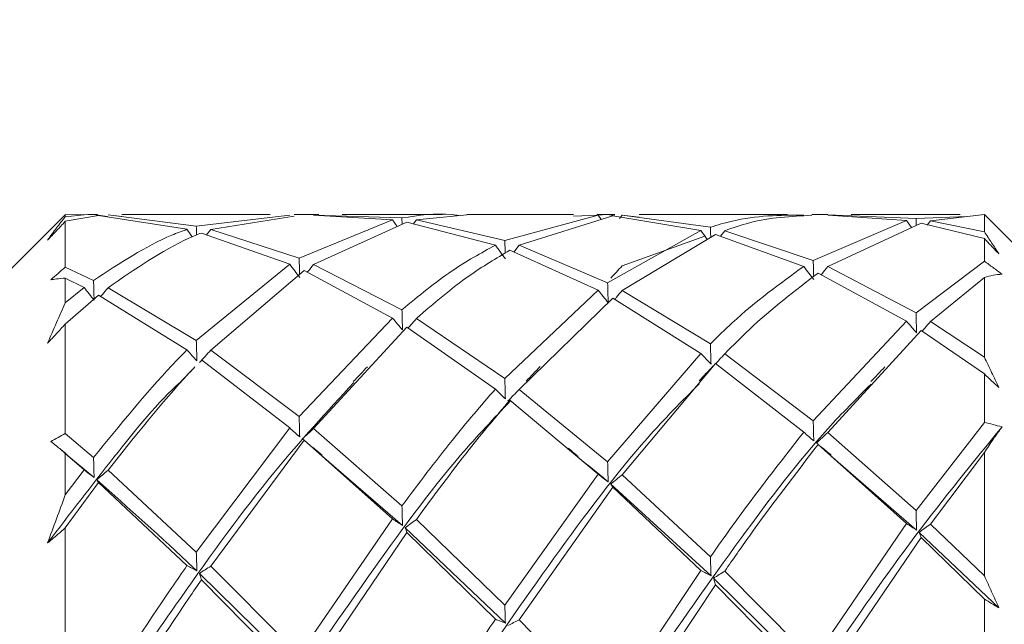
# Model space of a CAD drawing. Header units: millimetres. Extents: x 5 to 297, y 5 to 205.
# Tile 24 of 29: x 246 to 253, y 142 to 146. Entities that reach past the tile are written whole.
import ezdxf

# ---------------------------------------------------------------- set-up
doc = ezdxf.new("R2010")
doc.units = ezdxf.units.MM
doc.linetypes.add('HIDDEN', pattern=[1.905, 1.27, -0.635])
doc.layers.add('VM_VU04', color=7, linetype='HIDDEN')
doc.styles.add('SLDTEXTSTYLE0', font='TXT', dxfattribs={"width": 0.7})
doc.dimstyles.new('SLDDIMSTYLE0', dxfattribs={"dimtxt": 3.5, "dimasz": 3, "dimexe": 0, "dimexo": 0.0625, "dimgap": 0.875, "dimtad": 1, "dimlfac": 2, "dimrnd": 1e-09, "dimzin": 12, "dimdsep": 46, "dimtxsty": 'SLDTEXTSTYLE0', "dimsah": 1, "dimcen": 0.09, "dimadec": 0, "dimazin": 3, "dimtfac": 1, "dimtofl": 0, "dimtmove": 0, "dimatfit": 3, "dimfxl": 0, "dimfrac": 2, "dimtolj": 1, "dimtzin": 12, "dimarcsym": 0})

# ---------------------------------------------------------------- blocks, each defined once
blk = doc.blocks.new('_D_2')
at = {"layer": 'VM_VU04'}
for p, q in [((224.8158, 164.9376), (271.5158, 164.9376)), ((270.5158, 164.9376), (270.5158, 132.6876)), ((229.5873, 132.6876), (271.5158, 132.6876))]:
    blk.add_line(p, q, dxfattribs=at)
for points in [[(270.5158, 164.9376), (270.0158, 161.9376), (271.0158, 161.9376)], [(270.5158, 132.6876), (271.0158, 135.6876), (270.0158, 135.6876)]]:
    blk.add_solid(points, dxfattribs=at)
at = {"layer": 'VM_VU04', "insert": (266.0041, 143.7401, 2.1773), "char_height": 3.5, "attachment_point": 1, "rotation": 90, "style": 'SLDTEXTSTYLE0'}
blk.add_mtext('64.5', dxfattribs=at)
blk = doc.blocks.new('_D_3')
at = {"layer": 'VM_VU04'}
for p, q in [((224.8158, 164.9376), (277.5158, 164.9376)), ((276.5158, 164.9376), (276.5158, 126.0876)), ((228.8373, 126.0876), (277.5158, 126.0876))]:
    blk.add_line(p, q, dxfattribs=at)
for points in [[(276.5158, 164.9376), (276.0158, 161.9376), (277.0158, 161.9376)], [(276.5158, 126.0876), (277.0158, 129.0876), (276.0158, 129.0876)]]:
    blk.add_solid(points, dxfattribs=at)
at = {"layer": 'VM_VU04', "insert": (272.0041, 140.4401, 2.1773), "char_height": 3.5, "attachment_point": 1, "rotation": 90, "style": 'SLDTEXTSTYLE0'}
blk.add_mtext('77.7', dxfattribs=at)
blk = doc.blocks.new('_D_4')
at = {"layer": 'VM_VU04'}
for p, q in [((227.0658, 156.9376), (265.5158, 156.9376)), ((264.5158, 156.9376), (264.5158, 132.6876)), ((229.5873, 132.6876), (265.5158, 132.6876))]:
    blk.add_line(p, q, dxfattribs=at)
for points in [[(264.5158, 156.9376), (264.0158, 153.9376), (265.0158, 153.9376)], [(264.5158, 132.6876), (265.0158, 135.6876), (264.0158, 135.6876)]]:
    blk.add_solid(points, dxfattribs=at)
at = {"layer": 'VM_VU04', "insert": (260.0041, 139.7401, 2.1773), "char_height": 3.5, "attachment_point": 1, "rotation": 90, "style": 'SLDTEXTSTYLE0'}
blk.add_mtext('48.5', dxfattribs=at)

msp = doc.modelspace()

# ---------------------------------------------------------------- linework, layer by layer
at = {"color": 7, "linetype": 'Continuous', "lineweight": 15}
for p, q in [((246.3117, 144.6836), (245.8158, 144.1876)), ((246.3118, 144.6835), (246.3158, 144.6876)), ((246.3158, 144.6876), (246.3158, 144.6724)), ((246.4438, 144.685), (246.3158, 144.6876)), ((246.4438, 144.685), (246.3158, 144.6724)), ((246.3158, 144.6408), (246.5422, 144.6797)), ((246.3158, 144.6408), (246.3158, 144.3291)), ((246.407, 144.6858), (246.5078, 144.6874)), ((246.5345, 144.6876), (246.4682, 144.6876)), ((246.603, 144.673), (246.5078, 144.6874)), ((247.1428, 144.5865), (246.5422, 144.6797)), ((246.6063, 144.6849), (246.6996, 144.6741)), ((246.6063, 144.6849), (247.2068, 144.6081)), ((247.7082, 144.6876), (246.6996, 144.6876)), ((247.8419, 144.6819), (247.2068, 144.6081)), ((247.3054, 144.5856), (247.8733, 144.6756)), ((248.0395, 144.6876), (247.8733, 144.6876)), ((248.5411, 144.6509), (247.9059, 144.3892)), ((248.0044, 144.6821), (248.6051, 144.6635)), ((248.0044, 144.3477), (248.6394, 144.6351)), ((248.5411, 144.6509), (248.0395, 144.6804)), ((248.8807, 144.6876), (248.1984, 144.6876)), ((248.5411, 144.6509), (248.5727, 144.6049)), ((248.6067, 144.6203), (248.6051, 144.6635)), ((249.2405, 144.4789), (248.6394, 144.6351)), ((248.7035, 144.6504), (248.681, 144.6211)), ((248.7035, 144.6504), (249.0458, 144.6859)), ((248.7035, 144.6504), (249.3045, 144.5104)), ((249.771, 144.6876), (249.0458, 144.6876)), ((249.9397, 144.6835), (249.3045, 144.5104)), ((249.4028, 144.4777), (250.0381, 144.6772)), ((249.9397, 144.6835), (249.771, 144.677)), ((250.0535, 144.6876), (249.93, 144.6876)), ((249.93, 144.682), (250.0037, 144.6868)), ((249.9397, 144.6835), (249.9606, 144.6529)), ((250.0535, 144.6784), (250.0037, 144.6868)), ((250.6387, 144.578), (250.0381, 144.6772)), ((250.1021, 144.6833), (250.0835, 144.659)), ((250.1021, 144.6833), (250.2185, 144.6685)), ((250.1021, 144.6833), (250.7027, 144.6006)), ((251.227, 144.6876), (250.2185, 144.6876)), ((251.5012, 144.6876), (251.3922, 144.6876)), ((252.0369, 144.6457), (251.4017, 144.3751)), ((251.5002, 144.6839), (252.1009, 144.6593)), ((251.5002, 144.3326), (252.1353, 144.629)), ((252.0369, 144.6457), (251.5012, 144.6826)), ((252.4002, 144.6876), (251.66, 144.6876)), ((252.0369, 144.6457), (252.0696, 144.5983)), ((252.4473, 144.6739), (252.1009, 144.6593)), ((252.1025, 144.6137), (252.1009, 144.6593)), ((252.5658, 144.5233), (252.1353, 144.629)), ((252.1993, 144.6452), (252.1764, 144.6152)), ((252.1993, 144.6452), (252.5658, 144.6876)), ((252.1993, 144.6452), (252.5658, 144.5685)), ((252.8158, 144.4376), (252.5658, 144.6876)), ((252.5658, 144.5685), (252.5658, 144.6876)), ((247.8419, 144.3492), (247.2413, 144.5613)), ((247.3054, 144.5856), (247.277, 144.5487)), ((247.3054, 144.5856), (247.9059, 144.3892)), ((250.6387, 144.578), (250.0037, 144.2215)), ((250.8012, 144.5772), (250.7721, 144.5393)), ((250.8012, 144.5772), (251.4017, 144.3751)), ((250.1021, 144.1705), (250.7372, 144.5519)), ((250.1021, 144.338), (250.6656, 144.541)), ((251.3378, 144.3341), (250.7372, 144.5519)), ((252.5658, 144.3691), (252.5658, 144.5233)), ((249.9397, 144.1724), (249.3387, 144.4436)), ((249.4028, 144.4777), (249.3665, 144.4311)), ((249.4028, 144.4777), (250.0037, 144.2215)), ((252.5658, 144.3691), (252.1009, 144.0189)), ((246.3158, 144.3291), (246.5078, 144.2387)), ((247.8419, 144.3492), (247.2068, 143.8306)), ((247.3054, 143.7641), (247.9404, 144.3052)), ((248.5411, 143.9823), (247.9404, 144.3052)), ((248.0044, 144.3477), (248.6051, 144.0393)), ((251.5002, 144.3326), (252.1009, 144.0189)), ((246.3158, 144.2549), (246.3158, 144.0874)), ((246.4438, 144.1904), (246.3158, 144.2549)), ((252.0369, 143.9612), (251.4362, 144.2892)), ((252.1993, 143.959), (252.5658, 144.2586)), ((252.5658, 143.7168), (252.5658, 144.2586)), ((246.4438, 144.1904), (246.3158, 144.0874)), ((246.6063, 144.1886), (247.2068, 143.8306)), ((249.9397, 144.1724), (249.3045, 143.5717)), ((250.1021, 144.1705), (250.7027, 143.8077)), ((246.3158, 143.9422), (246.5422, 144.1379)), ((247.1428, 143.7664), (246.5422, 144.1379)), ((249.4028, 143.4972), (250.0381, 144.119)), ((250.6387, 143.7427), (250.0381, 144.119)), ((248.5411, 143.9823), (247.9059, 143.3126)), ((248.7035, 143.9801), (249.3045, 143.5717)), ((252.0369, 143.9612), (251.4017, 143.2847)), ((252.1993, 143.959), (252.5658, 143.7168)), ((246.3158, 143.9422), (246.3158, 143.197)), ((248.0044, 143.232), (248.6394, 143.921)), ((249.2405, 143.5), (248.6394, 143.921)), ((251.5002, 143.2036), (252.1353, 143.8991)), ((252.5658, 143.6024), (252.1353, 143.8991)), ((247.3054, 143.7641), (247.9059, 143.3126)), ((247.8419, 143.2349), (247.2413, 143.6978)), ((250.6387, 143.7427), (250.0037, 143.0039)), ((250.8012, 143.7404), (251.4017, 143.2847)), ((250.1021, 142.9171), (250.7372, 143.6734)), ((251.3378, 143.2064), (250.7372, 143.6734)), ((252.5658, 143.2732), (252.5658, 143.6024)), ((249.4028, 143.4972), (250.0037, 143.0039)), ((249.9397, 142.9202), (249.3387, 143.4237)), ((247.8419, 143.2349), (247.2068, 142.3904)), ((248.0044, 143.232), (248.6051, 142.7045)), ((252.5658, 143.2732), (252.1009, 142.6727)), ((246.3158, 143.197), (246.5078, 143.0337)), ((247.3054, 142.295), (247.9404, 143.1527)), ((248.5411, 142.6162), (247.9404, 143.1527)), ((251.5002, 143.2036), (252.1009, 142.6727)), ((252.0369, 142.584), (251.4362, 143.1236)), ((246.3158, 143.0622), (246.3158, 142.7809)), ((246.4438, 142.9506), (246.3158, 143.0622)), ((246.5118, 142.8974), (246.3285, 143.0505)), ((248.6091, 142.5719), (248.0586, 143.0468)), ((252.1049, 142.5405), (251.5198, 143.0485)), ((252.1993, 142.5807), (252.5658, 143.0688)), ((252.5658, 142.2284), (252.5658, 143.0688)), ((246.4438, 142.9506), (246.3158, 142.7809)), ((246.6063, 142.9475), (247.2068, 142.3904)), ((249.9397, 142.9202), (249.3045, 142.0296)), ((250.1021, 142.9171), (250.7027, 142.3573)), ((246.3158, 142.5552), (246.5422, 142.863)), ((247.1428, 142.2983), (246.5422, 142.863)), ((249.4028, 141.9304), (250.0381, 142.832)), ((250.7068, 142.2299), (250.025, 142.8529)), ((250.6387, 142.2648), (250.0381, 142.832)), ((246.3158, 142.5552), (246.3158, 141.5473)), ((248.5411, 142.6162), (247.9059, 141.6919)), ((249.3084, 141.9078), (248.6264, 142.5561)), ((248.7035, 142.6129), (249.3045, 142.0296)), ((252.0369, 142.584), (251.4017, 141.6567)), ((252.1993, 142.5807), (252.5658, 142.2284)), ((248.0044, 141.5908), (248.6394, 142.5234)), ((249.2405, 141.9341), (248.6394, 142.5234)), ((251.5002, 141.5554), (252.1353, 142.4908)), ((252.665, 142.0107), (252.1222, 142.5246)), ((252.5658, 142.071), (252.1353, 142.4908)), ((247.3054, 142.295), (247.9059, 141.6919)), ((247.9099, 141.5771), (247.2282, 142.246)), ((250.6387, 142.2648), (250.0037, 141.3129)), ((250.8012, 142.2615), (251.4017, 141.6567)), ((247.8419, 141.5943), (247.2413, 142.2019)), ((250.1021, 141.2102), (250.7372, 142.1681)), ((251.4058, 141.5427), (250.7241, 142.2134)), ((251.3378, 141.5589), (250.7372, 142.1681)), ((252.5658, 141.6422), (252.5658, 142.071)), ((249.4028, 141.9304), (250.0037, 141.3129))]:
    msp.add_line(p, q, dxfattribs=at)
for points, knots in [([(248.991, 144.6802), (248.9759, 144.6824), (248.8472, 144.7013), (248.7186, 144.6812), (248.6051, 144.6635)], [0, 0, 0, 0, 0.117289, 1, 1, 1, 1]), ([(246.3158, 144.6724), (246.2959, 144.6474), (246.2561, 144.5976), (246.2158, 144.5411), (246.1956, 144.5129)], [0, 0, 0, 0, 0.499533, 1, 1, 1, 1]), ([(246.1956, 144.5129), (246.2157, 144.5343), (246.2559, 144.577), (246.2958, 144.6196), (246.3158, 144.6408)], [0, 0, 0, 0, 0.499925, 1, 1, 1, 1]), ([(251.3378, 144.6837), (251.1754, 144.6826), (250.9632, 144.681), (250.7522, 144.6159), (250.7027, 144.6006)], [0, 0, 0, 0, 0.765415, 1, 1, 1, 1]), ([(250.8012, 144.5772), (250.8566, 144.5965), (251.053, 144.6652), (251.2505, 144.6748), (251.3922, 144.6817)], [0, 0, 0, 0, 0.282293, 1, 1, 1, 1]), ([(247.1428, 144.5865), (247.1086, 144.5737), (246.8974, 144.4949), (246.6854, 144.3555), (246.5078, 144.2387)], [0, 0, 0, 0, 0.162131, 1, 1, 1, 1]), ([(246.6063, 144.1886), (246.7898, 144.3158), (247.0018, 144.4628), (247.213, 144.5497), (247.2413, 144.5613)], [0, 0, 0, 0, 0.8660246, 1, 1, 1, 1]), ([(247.1428, 144.5865), (247.1541, 144.5703), (247.1661, 144.5531), (247.1782, 144.536), (247.179, 144.5349)], [0, 0, 0, 0, 0.938091, 1, 1, 1, 1]), ([(247.209, 144.5476), (247.209, 144.5482), (247.2083, 144.5685), (247.2076, 144.5886), (247.2068, 144.6081)], [0, 0, 0, 0, 0.026797, 1, 1, 1, 1]), ([(250.6387, 144.578), (250.65, 144.5619), (250.664, 144.5419), (250.6781, 144.522), (250.6809, 144.5181)], [0, 0, 0, 0, 0.804757, 1, 1, 1, 1]), ([(250.7051, 144.5326), (250.705, 144.5355), (250.7042, 144.5584), (250.7034, 144.5809), (250.7027, 144.6006)], [0, 0, 0, 0, 0.128128, 1, 1, 1, 1]), ([(252.665, 144.419), (252.6485, 144.4445), (252.6153, 144.4954), (252.5823, 144.5441), (252.5658, 144.5685)], [0, 0, 0, 0, 0.499828, 1, 1, 1, 1]), ([(249.3073, 144.4238), (249.307, 144.4319), (249.3061, 144.4609), (249.3052, 144.4897), (249.3045, 144.5104)], [0, 0, 0, 0, 0.278005, 1, 1, 1, 1]), ([(252.5658, 144.5233), (252.5823, 144.5059), (252.6153, 144.4711), (252.6485, 144.4364), (252.665, 144.419)], [0, 0, 0, 0, 0.49996, 1, 1, 1, 1]), ([(249.2405, 144.4789), (249.1422, 144.4246), (248.9303, 144.3075), (248.7186, 144.1329), (248.6051, 144.0393)], [0, 0, 0, 0, 0.463831, 1, 1, 1, 1]), ([(248.7035, 143.9801), (248.8229, 144.0827), (249.0346, 144.2643), (249.2465, 144.3892), (249.3387, 144.4436)], [0, 0, 0, 0, 0.564583, 1, 1, 1, 1]), ([(249.2405, 144.4789), (249.2517, 144.4633), (249.2743, 144.4319), (249.2971, 144.4008), (249.3084, 144.3852)], [0, 0, 0, 0, 0.49999, 1, 1, 1, 1]), ([(247.9092, 144.2839), (247.9088, 144.2974), (247.9077, 144.3326), (247.9066, 144.3676), (247.9059, 144.3892)], [0, 0, 0, 0, 0.381667, 1, 1, 1, 1]), ([(251.405, 144.2681), (251.4046, 144.282), (251.4036, 144.3178), (251.4024, 144.3533), (251.4017, 144.3751)], [0, 0, 0, 0, 0.388894, 1, 1, 1, 1]), ([(252.686, 144.2814), (252.6659, 144.2963), (252.6257, 144.326), (252.5858, 144.3547), (252.5658, 144.3691)], [0, 0, 0, 0, 0.4999279, 1, 1, 1, 1]), ([(246.3158, 144.3291), (246.2993, 144.3148), (246.2662, 144.2863), (246.2331, 144.2574), (246.2166, 144.243)], [0, 0, 0, 0, 0.499964, 1, 1, 1, 1]), ([(247.8419, 144.3492), (247.8532, 144.3341), (247.8757, 144.3039), (247.8985, 144.2739), (247.9099, 144.259)], [0, 0, 0, 0, 0.499981, 1, 1, 1, 1]), ([(248.0044, 144.3477), (247.9916, 144.3316), (247.9773, 144.3136), (247.9629, 144.2958), (247.9614, 144.2939)], [0, 0, 0, 0, 0.89423, 1, 1, 1, 1]), ([(250.1021, 144.338), (250.0893, 144.3239), (250.0638, 144.2958), (250.0379, 144.2679), (250.025, 144.2539)], [0, 0, 0, 0, 0.499994, 1, 1, 1, 1]), ([(251.3378, 144.3341), (251.1754, 144.2165), (250.9632, 144.0629), (250.7522, 143.8562), (250.7027, 143.8077)], [0, 0, 0, 0, 0.765415, 1, 1, 1, 1]), ([(251.3378, 144.3341), (251.349, 144.3191), (251.3716, 144.2891), (251.3944, 144.2592), (251.4058, 144.2443)], [0, 0, 0, 0, 0.499979, 1, 1, 1, 1]), ([(251.5002, 144.3326), (251.4875, 144.3166), (251.473, 144.2984), (251.4583, 144.2803), (251.4566, 144.2781)], [0, 0, 0, 0, 0.880647, 1, 1, 1, 1]), ([(246.2166, 144.243), (246.2295, 144.2451), (246.2627, 144.2504), (246.2957, 144.2532), (246.3158, 144.2549)], [0, 0, 0, 0, 0.389915, 1, 1, 1, 1]), ([(246.5118, 144.1044), (246.5112, 144.1268), (246.5099, 144.1717), (246.5085, 144.2163), (246.5078, 144.2387)], [0, 0, 0, 0, 0.499952, 1, 1, 1, 1]), ([(250.8012, 143.7404), (250.8566, 143.7964), (251.0676, 144.0096), (251.2798, 144.1706), (251.4362, 144.2892)], [0, 0, 0, 0, 0.262725, 1, 1, 1, 1]), ([(252.5658, 144.2586), (252.5857, 144.2643), (252.6255, 144.2756), (252.6658, 144.2795), (252.686, 144.2814)], [0, 0, 0, 0, 0.499548, 1, 1, 1, 1]), ([(246.4438, 144.1904), (246.4551, 144.176), (246.4776, 144.1472), (246.5004, 144.1187), (246.5118, 144.1044)], [0, 0, 0, 0, 0.499994, 1, 1, 1, 1]), ([(246.6063, 144.1886), (246.5935, 144.173), (246.5771, 144.153), (246.5606, 144.1332), (246.5569, 144.1288)], [0, 0, 0, 0, 0.779416, 1, 1, 1, 1]), ([(249.9397, 144.1724), (249.951, 144.1581), (249.9735, 144.1294), (249.9963, 144.101), (250.0077, 144.0868)], [0, 0, 0, 0, 0.499991, 1, 1, 1, 1]), ([(250.0077, 144.0868), (250.0071, 144.1093), (250.0058, 144.1544), (250.0044, 144.1991), (250.0037, 144.2215)], [0, 0, 0, 0, 0.499955, 1, 1, 1, 1]), ([(250.1021, 144.1705), (250.0893, 144.155), (250.0728, 144.1349), (250.056, 144.1149), (250.0521, 144.1102)], [0, 0, 0, 0, 0.769395, 1, 1, 1, 1]), ([(246.3158, 144.0874), (246.2959, 144.0426), (246.2561, 143.9528), (246.2158, 143.859), (246.1956, 143.812)], [0, 0, 0, 0, 0.499533, 1, 1, 1, 1]), ([(248.6091, 143.9018), (248.6084, 143.9248), (248.6071, 143.9707), (248.6058, 144.0164), (248.6051, 144.0393)], [0, 0, 0, 0, 0.49995, 1, 1, 1, 1]), ([(248.5411, 143.9823), (248.5523, 143.9688), (248.5749, 143.9419), (248.5977, 143.9152), (248.6091, 143.9018)], [0, 0, 0, 0, 0.4999901, 1, 1, 1, 1]), ([(248.7035, 143.9801), (248.6907, 143.9653), (248.6721, 143.9437), (248.6533, 143.9222), (248.6473, 143.9155)], [0, 0, 0, 0, 0.685988, 1, 1, 1, 1]), ([(252.0369, 143.9612), (252.0482, 143.9478), (252.0707, 143.9211), (252.0935, 143.8945), (252.1049, 143.8812)], [0, 0, 0, 0, 0.49999, 1, 1, 1, 1]), ([(252.1049, 143.8812), (252.1042, 143.9042), (252.1029, 143.9502), (252.1016, 143.996), (252.1009, 144.0189)], [0, 0, 0, 0, 0.499954, 1, 1, 1, 1]), ([(252.1993, 143.959), (252.1865, 143.9443), (252.1677, 143.9226), (252.1487, 143.901), (252.1426, 143.894)], [0, 0, 0, 0, 0.6795095, 1, 1, 1, 1]), ([(246.1956, 143.812), (246.2157, 143.8336), (246.2559, 143.8767), (246.2958, 143.9204), (246.3158, 143.9422)], [0, 0, 0, 0, 0.499925, 1, 1, 1, 1]), ([(247.2109, 143.6916), (247.2102, 143.7148), (247.209, 143.7612), (247.2075, 143.8075), (247.2068, 143.8306)], [0, 0, 0, 0, 0.499953, 1, 1, 1, 1]), ([(247.1428, 143.7664), (247.1086, 143.7312), (246.8974, 143.514), (246.6854, 143.2526), (246.5078, 143.0337)], [0, 0, 0, 0, 0.162131, 1, 1, 1, 1]), ([(247.1428, 143.7664), (247.1541, 143.7539), (247.1767, 143.7289), (247.1995, 143.7041), (247.2109, 143.6916)], [0, 0, 0, 0, 0.499996, 1, 1, 1, 1]), ([(247.3054, 143.7641), (247.2926, 143.75), (247.267, 143.7219), (247.2411, 143.694), (247.2282, 143.6801)], [0, 0, 0, 0, 0.499993, 1, 1, 1, 1]), ([(250.7068, 143.6686), (250.7061, 143.6918), (250.7048, 143.7382), (250.7034, 143.7845), (250.7027, 143.8077)], [0, 0, 0, 0, 0.499953, 1, 1, 1, 1]), ([(250.6387, 143.7427), (250.65, 143.7303), (250.6726, 143.7055), (250.6954, 143.6809), (250.7068, 143.6686)], [0, 0, 0, 0, 0.499987, 1, 1, 1, 1]), ([(250.8012, 143.7404), (250.7884, 143.7264), (250.7676, 143.7037), (250.7466, 143.6811), (250.7385, 143.6724)], [0, 0, 0, 0, 0.614312, 1, 1, 1, 1]), ([(252.665, 143.5095), (252.6485, 143.5442), (252.6153, 143.6138), (252.5823, 143.6824), (252.5658, 143.7168)], [0, 0, 0, 0, 0.499828, 1, 1, 1, 1]), ([(246.6063, 142.9475), (246.7899, 143.179), (246.9869, 143.4275), (247.1833, 143.636), (247.1968, 143.6503)], [0, 0, 0, 0, 0.931483, 1, 1, 1, 1]), ([(247.197, 143.6509), (247.1811, 143.634), (247.1493, 143.6002), (247.1174, 143.5671), (247.1015, 143.5505)], [0, 0, 0, 0, 0.500512, 1, 1, 1, 1]), ([(248.3702, 143.6515), (248.3542, 143.6346), (248.3224, 143.6008), (248.2904, 143.5676), (248.2745, 143.551)], [0, 0, 0, 0, 0.5005565, 1, 1, 1, 1]), ([(249.5453, 143.6541), (249.5295, 143.6373), (249.4979, 143.6037), (249.4662, 143.5707), (249.4503, 143.5542)], [0, 0, 0, 0, 0.500577, 1, 1, 1, 1]), ([(250.7202, 143.6552), (250.7043, 143.6384), (250.6727, 143.6047), (250.641, 143.5717), (250.6252, 143.5552)], [0, 0, 0, 0, 0.500498, 1, 1, 1, 1]), ([(251.8886, 143.6504), (251.8728, 143.6337), (251.8412, 143.6002), (251.8096, 143.5673), (251.7938, 143.5509)], [0, 0, 0, 0, 0.500527, 1, 1, 1, 1]), ([(249.3084, 143.4323), (249.3078, 143.4555), (249.3065, 143.502), (249.3052, 143.5485), (249.3045, 143.5717)], [0, 0, 0, 0, 0.499954, 1, 1, 1, 1]), ([(252.5658, 143.6024), (252.5823, 143.5868), (252.6153, 143.5556), (252.6485, 143.5248), (252.665, 143.5095)], [0, 0, 0, 0, 0.499959, 1, 1, 1, 1]), ([(247.1036, 143.5519), (247.1018, 143.5503), (246.9494, 143.4152), (246.6462, 143.0413), (246.3457, 142.6487), (246.1956, 142.4527)], [0, 0, 0, 0, 0.00587, 0.50338, 1, 1, 1, 1]), ([(248.2783, 143.5443), (248.0967, 143.3475), (247.7034, 142.9213), (247.1595, 142.1694), (246.6463, 141.4224), (246.3457, 140.9715), (246.1956, 140.7462)], [0, 0, 0, 0, 0.261516, 0.566484, 0.783436, 1, 1, 1, 1]), ([(250.6253, 143.5342), (250.5083, 143.4162), (250.1795, 143.0847), (249.639, 142.3598), (249.0038, 141.4427), (248.3687, 140.4819), (247.7335, 139.5579), (247.1718, 138.8114), (246.8216, 138.4383), (246.6832, 138.2909)], [0, 0, 0, 0, 0.089079, 0.250214, 0.411342, 0.57247, 0.733605, 0.894753, 1, 1, 1, 1]), ([(251.7949, 143.5328), (251.697, 143.4351), (251.4017, 143.1406), (250.895, 142.4737), (250.2742, 141.5887), (249.639, 140.6283), (249.0038, 139.6971), (248.4208, 138.8996), (248.0495, 138.5064), (247.8899, 138.3374)], [0, 0, 0, 0, 0.0751451, 0.2267165, 0.389395, 0.5520597, 0.7147179, 0.8773758, 1, 1, 1, 1]), ([(249.2405, 143.5), (249.1422, 143.386), (248.9303, 143.1401), (248.7186, 142.8565), (248.6051, 142.7045)], [0, 0, 0, 0, 0.463831, 1, 1, 1, 1]), ([(249.2405, 143.5), (249.2517, 143.4887), (249.2743, 143.466), (249.2971, 143.4435), (249.3084, 143.4323)], [0, 0, 0, 0, 0.499989, 1, 1, 1, 1]), ([(249.4028, 143.4972), (249.39, 143.4842), (249.3645, 143.4582), (249.3386, 143.4323), (249.3257, 143.4193)], [0, 0, 0, 0, 0.500003, 1, 1, 1, 1]), ([(248.7035, 142.6129), (248.8229, 142.7753), (249.0346, 143.063), (249.2465, 143.3142), (249.3387, 143.4237)], [0, 0, 0, 0, 0.564583, 1, 1, 1, 1]), ([(249.3257, 143.4193), (249.3279, 143.4202), (249.3322, 143.4221), (249.3366, 143.4231), (249.3387, 143.4237)], [0, 0, 0, 0, 0.499963, 1, 1, 1, 1]), ([(249.3436, 143.4196), (249.2304, 143.3003), (248.9054, 142.9582), (248.3687, 142.2228), (247.7335, 141.2957), (247.1595, 140.4293), (246.6463, 139.6824), (246.3457, 139.2831), (246.1956, 139.0836)], [0, 0, 0, 0, 0.107922, 0.309664, 0.511416, 0.713184, 0.85672, 1, 1, 1, 1]), ([(247.9099, 143.1742), (247.9093, 143.1972), (247.908, 143.2433), (247.9066, 143.2895), (247.9059, 143.3126)], [0, 0, 0, 0, 0.499953, 1, 1, 1, 1]), ([(247.8419, 143.2349), (247.8532, 143.2247), (247.8757, 143.2044), (247.8985, 143.1843), (247.9099, 143.1742)], [0, 0, 0, 0, 0.4999798, 1, 1, 1, 1]), ([(248.0044, 143.232), (247.9916, 143.22), (247.966, 143.196), (247.9402, 143.1722), (247.9272, 143.1602)], [0, 0, 0, 0, 0.499993, 1, 1, 1, 1]), ([(252.686, 143.2421), (252.4886, 143.0008), (252.0938, 142.5182), (251.5013, 141.6649), (250.895, 140.7554), (250.2742, 139.8357), (249.6586, 138.9821), (249.2548, 138.5392), (249.0626, 138.3285)], [0, 0, 0, 0, 0.163409, 0.326874, 0.490243, 0.665584, 0.84091, 1, 1, 1, 1]), ([(251.4058, 143.1465), (251.4051, 143.1695), (251.4038, 143.2155), (251.4024, 143.2617), (251.4017, 143.2847)], [0, 0, 0, 0, 0.499955, 1, 1, 1, 1]), ([(252.686, 143.2421), (252.6659, 143.2476), (252.6257, 143.2587), (252.5858, 143.2683), (252.5658, 143.2732)], [0, 0, 0, 0, 0.499929, 1, 1, 1, 1]), ([(252.5658, 143.0688), (252.5857, 143.0992), (252.6255, 143.1602), (252.6658, 143.2148), (252.686, 143.2421)], [0, 0, 0, 0, 0.499549, 1, 1, 1, 1]), ([(246.3158, 143.197), (246.2993, 143.1883), (246.2662, 143.171), (246.2331, 143.153), (246.2166, 143.144)], [0, 0, 0, 0, 0.499965, 1, 1, 1, 1]), ([(247.9272, 143.1602), (247.9294, 143.1592), (247.9338, 143.157), (247.9382, 143.1541), (247.9404, 143.1527)], [0, 0, 0, 0, 0.499964, 1, 1, 1, 1]), ([(251.3378, 143.2064), (251.1754, 142.9993), (250.9632, 142.7288), (250.7522, 142.4279), (250.7027, 142.3573)], [0, 0, 0, 0, 0.765415, 1, 1, 1, 1]), ([(251.3378, 143.2064), (251.349, 143.1964), (251.3716, 143.1763), (251.3944, 143.1564), (251.4058, 143.1465)], [0, 0, 0, 0, 0.49998, 1, 1, 1, 1]), ([(251.5002, 143.2036), (251.4874, 143.1917), (251.4619, 143.1679), (251.436, 143.1443), (251.4231, 143.1324)], [0, 0, 0, 0, 0.500001, 1, 1, 1, 1]), ([(246.2166, 143.144), (246.2295, 143.1339), (246.2627, 143.1079), (246.2957, 143.0795), (246.3158, 143.0622)], [0, 0, 0, 0, 0.389915, 1, 1, 1, 1]), ([(246.3338, 143.0478), (246.322, 143.0576), (246.3058, 143.071), (246.2897, 143.0848), (246.2853, 143.0885)], [0, 0, 0, 0, 0.726557, 1, 1, 1, 1]), ([(248.0627, 143.0494), (248.0518, 143.0584), (248.0301, 143.0765), (248.0084, 143.0949), (247.9975, 143.1042)], [0, 0, 0, 0, 0.499782, 1, 1, 1, 1]), ([(249.8039, 143.0407), (249.7925, 143.0502), (249.7697, 143.0691), (249.7469, 143.0884), (249.7355, 143.098)], [0, 0, 0, 0, 0.49973, 1, 1, 1, 1]), ([(250.8012, 142.2615), (250.8566, 142.3414), (251.0676, 142.6457), (251.2798, 142.9208), (251.4362, 143.1236)], [0, 0, 0, 0, 0.262725, 1, 1, 1, 1]), ([(251.4231, 143.1324), (251.4253, 143.1312), (251.4297, 143.1286), (251.4341, 143.1253), (251.4362, 143.1236)], [0, 0, 0, 0, 0.499966, 1, 1, 1, 1]), ([(251.5242, 143.0494), (251.5134, 143.0584), (251.4916, 143.0765), (251.4699, 143.0949), (251.4591, 143.1042)], [0, 0, 0, 0, 0.4997728, 1, 1, 1, 1]), ([(246.5118, 142.8974), (246.5112, 142.9201), (246.5099, 142.9654), (246.5085, 143.0109), (246.5078, 143.0337)], [0, 0, 0, 0, 0.499952, 1, 1, 1, 1]), ([(250.0077, 142.8679), (250.005, 142.8702), (249.9361, 142.9298), (249.8672, 142.9837), (249.801, 143.0354)], [0, 0, 0, 0, 0.039707, 1, 1, 1, 1]), ([(250.0077, 142.8679), (250.0071, 142.8905), (250.0058, 142.9357), (250.0044, 142.9812), (250.0037, 143.0039)], [0, 0, 0, 0, 0.499951, 1, 1, 1, 1]), ([(246.4438, 142.9506), (246.4551, 142.9417), (246.4776, 142.9239), (246.5004, 142.9063), (246.5118, 142.8974)], [0, 0, 0, 0, 0.499996, 1, 1, 1, 1]), ([(246.6063, 142.9475), (246.5935, 142.9367), (246.5679, 142.9149), (246.5421, 142.8933), (246.5292, 142.8825)], [0, 0, 0, 0, 0.499993, 1, 1, 1, 1]), ([(249.9397, 142.9202), (249.951, 142.9114), (249.9735, 142.8939), (249.9963, 142.8765), (250.0077, 142.8679)], [0, 0, 0, 0, 0.499992, 1, 1, 1, 1]), ([(250.1021, 142.9171), (250.0893, 142.9064), (250.0638, 142.8849), (250.0379, 142.8635), (250.025, 142.8529)], [0, 0, 0, 0, 0.499992, 1, 1, 1, 1]), ([(246.5292, 142.8825), (246.5313, 142.8795), (246.5357, 142.8733), (246.5401, 142.8664), (246.5422, 142.863)], [0, 0, 0, 0, 0.499964, 1, 1, 1, 1]), ([(247.2109, 142.2625), (247.2027, 142.2702), (246.9753, 142.4856), (246.7482, 142.6877), (246.5292, 142.8825)], [0, 0, 0, 0, 0.03589, 1, 1, 1, 1]), ([(250.025, 142.8529), (250.0272, 142.8496), (250.0316, 142.843), (250.0359, 142.8357), (250.0381, 142.832)], [0, 0, 0, 0, 0.499964, 1, 1, 1, 1]), ([(246.3158, 142.7809), (246.2959, 142.7264), (246.2561, 142.6173), (246.2158, 142.5076), (246.1956, 142.4527)], [0, 0, 0, 0, 0.499534, 1, 1, 1, 1]), ([(248.6091, 142.5719), (248.6084, 142.5939), (248.6071, 142.638), (248.6058, 142.6823), (248.6051, 142.7045)], [0, 0, 0, 0, 0.499952, 1, 1, 1, 1]), ([(252.1049, 142.5405), (252.1042, 142.5625), (252.1029, 142.6064), (252.1016, 142.6506), (252.1009, 142.6727)], [0, 0, 0, 0, 0.499955, 1, 1, 1, 1]), ([(246.1956, 142.4527), (246.2157, 142.4695), (246.2559, 142.5031), (246.2958, 142.5378), (246.3158, 142.5552)], [0, 0, 0, 0, 0.499925, 1, 1, 1, 1]), ([(248.5411, 142.6162), (248.5523, 142.6088), (248.5749, 142.5939), (248.5977, 142.5792), (248.6091, 142.5719)], [0, 0, 0, 0, 0.499992, 1, 1, 1, 1]), ([(248.7035, 142.6129), (248.6907, 142.6034), (248.6651, 142.5844), (248.6393, 142.5655), (248.6264, 142.5561)], [0, 0, 0, 0, 0.499989, 1, 1, 1, 1]), ([(248.6264, 142.5561), (248.6285, 142.5508), (248.6329, 142.5403), (248.6373, 142.529), (248.6394, 142.5234)], [0, 0, 0, 0, 0.499965, 1, 1, 1, 1]), ([(252.0369, 142.584), (252.0482, 142.5767), (252.0707, 142.5621), (252.0935, 142.5477), (252.1049, 142.5405)], [0, 0, 0, 0, 0.499989, 1, 1, 1, 1]), ([(252.1993, 142.5807), (252.1865, 142.5713), (252.1609, 142.5526), (252.1351, 142.534), (252.1222, 142.5246)], [0, 0, 0, 0, 0.500001, 1, 1, 1, 1]), ([(252.1222, 142.5246), (252.1244, 142.5192), (252.1287, 142.5083), (252.1331, 142.4966), (252.1353, 142.4908)], [0, 0, 0, 0, 0.499963, 1, 1, 1, 1]), ([(247.2109, 142.2625), (247.2102, 142.2837), (247.209, 142.3261), (247.2075, 142.369), (247.2068, 142.3904)], [0, 0, 0, 0, 0.499951, 1, 1, 1, 1]), ([(250.7068, 142.2299), (250.7061, 142.251), (250.7048, 142.2933), (250.7034, 142.336), (250.7027, 142.3573)], [0, 0, 0, 0, 0.499954, 1, 1, 1, 1]), ([(247.1428, 142.2983), (247.1086, 142.2487), (246.8974, 141.9428), (246.6854, 141.6195), (246.5078, 141.3486)], [0, 0, 0, 0, 0.162131, 1, 1, 1, 1]), ([(247.1428, 142.2983), (247.1541, 142.2923), (247.1767, 142.2803), (247.1995, 142.2684), (247.2109, 142.2625)], [0, 0, 0, 0, 0.499997, 1, 1, 1, 1]), ([(247.3054, 142.295), (247.2926, 142.2868), (247.267, 142.2705), (247.2411, 142.2542), (247.2282, 142.246)], [0, 0, 0, 0, 0.499992, 1, 1, 1, 1]), ([(247.2282, 142.246), (247.2304, 142.2389), (247.2348, 142.2245), (247.2391, 142.2095), (247.2413, 142.2019)], [0, 0, 0, 0, 0.499964, 1, 1, 1, 1]), ([(250.6387, 142.2648), (250.65, 142.259), (250.6726, 142.2472), (250.6954, 142.2356), (250.7068, 142.2299)], [0, 0, 0, 0, 0.499986, 1, 1, 1, 1]), ([(250.8012, 142.2615), (250.7884, 142.2535), (250.7629, 142.2374), (250.737, 142.2214), (250.7241, 142.2134)], [0, 0, 0, 0, 0.49999, 1, 1, 1, 1]), ([(252.665, 142.0107), (252.6485, 142.0469), (252.6153, 142.1191), (252.5823, 142.192), (252.5658, 142.2284)], [0, 0, 0, 0, 0.499829, 1, 1, 1, 1]), ([(246.6063, 141.246), (246.7898, 141.5272), (247.0018, 141.8519), (247.213, 142.1606), (247.2413, 142.2019)], [0, 0, 0, 0, 0.866025, 1, 1, 1, 1]), ([(250.7241, 142.2134), (250.7263, 142.206), (250.7307, 142.1913), (250.735, 142.1758), (250.7372, 142.1681)], [0, 0, 0, 0, 0.499965, 1, 1, 1, 1]), ([(249.3084, 141.9078), (249.3078, 141.928), (249.3065, 141.9684), (249.3052, 142.0092), (249.3045, 142.0296)], [0, 0, 0, 0, 0.499953, 1, 1, 1, 1]), ([(252.5658, 142.071), (252.5823, 142.0608), (252.6153, 142.0403), (252.6485, 142.0206), (252.665, 142.0107)], [0, 0, 0, 0, 0.499961, 1, 1, 1, 1]), ([(249.2405, 141.9341), (249.1422, 141.7865), (248.9303, 141.4681), (248.7186, 141.1406), (248.6051, 140.965)], [0, 0, 0, 0, 0.463831, 1, 1, 1, 1]), ([(249.2405, 141.9341), (249.2517, 141.9297), (249.2743, 141.9208), (249.2971, 141.9121), (249.3084, 141.9078)], [0, 0, 0, 0, 0.499991, 1, 1, 1, 1]), ([(249.4028, 141.9304), (249.39, 141.9238), (249.3645, 141.9105), (249.3386, 141.8973), (249.3257, 141.8907)], [0, 0, 0, 0, 0.500003, 1, 1, 1, 1])]:
    msp.add_open_spline(points, degree=3, knots=knots, dxfattribs=at)

# ---------------------------------------------------------------- dimensions: what is measured, and where the dimension line sits
at = {"layer": 'VM_VU04'}
for base, p1, p2, picture, middle in [((270.5158, 132.6876), (223.8158, 164.9376), (228.5873, 132.6876), '_D_2', (270.5158, 148.8126)), ((276.5158, 126.0876), (223.8158, 164.9376), (227.8373, 126.0876), '_D_3', (276.5158, 145.5126)), ((264.5158, 132.6876), (226.0658, 156.9376), (228.5873, 132.6876), '_D_4', (264.5158, 144.8126))]:
    dim = msp.add_linear_dim(base=base, p1=p1, p2=p2, angle=90, dimstyle='SLDDIMSTYLE0', dxfattribs=at)
    dim.commit()
    dim.dimension.update_dxf_attribs({"geometry": picture, "text_midpoint": middle, "dimtype": 160})

doc.saveas('drawing.dxf')
